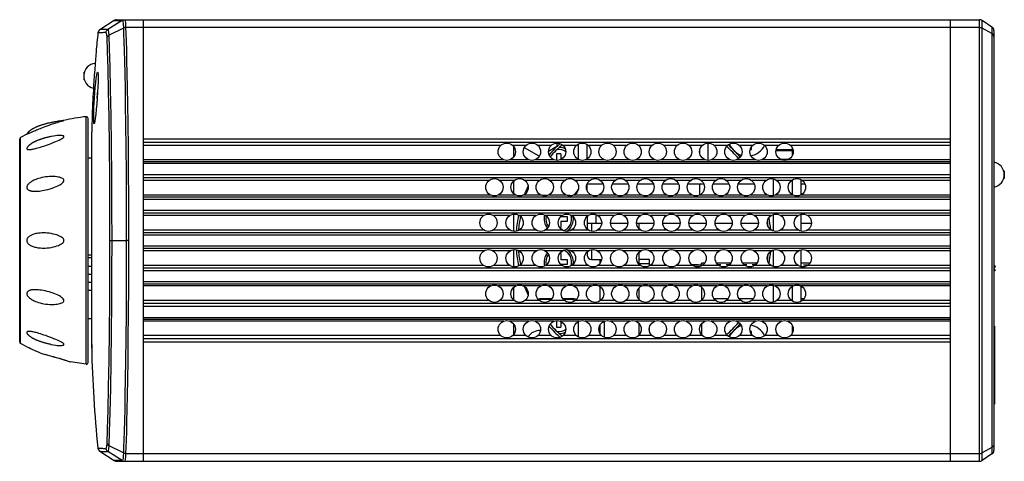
# Model space of a CAD drawing. Header units: millimetres. Extents: x 0 to 559, y 0 to 432.
# Tile 4 of 6: x 248 to 361, y 196 to 247. Entities that reach past the tile are written whole.
import ezdxf

# ---------------------------------------------------------------- set-up
doc = ezdxf.new("R2010")
doc.units = ezdxf.units.MM
doc.header["$LTSCALE"] = 30.734
doc.layers.get('0').update_dxf_attribs({"linetype": 'CONTINUOUS'})
doc.layers.add('02___PRT_ALL_AXES', color=7, linetype='CONTINUOUS')
doc.layers.add('03___PRT_ALL_CURVES', color=7, linetype='CONTINUOUS')

msp = doc.modelspace()

# ---------------------------------------------------------------- linework, layer by layer
at = {"color": 7, "linetype": 'CONTINUOUS'}
for p, q in [((258.469, 246.707), (256.805, 245.632)), ((259.389, 246.71), (257.736, 245.663)), ((259.529, 245.828), (257.875, 245.003)), ((258.469, 246.707), (258.722, 246.708)), ((258.722, 246.708), (259.105, 246.71)), ((258.741, 246.787), (358.487, 246.787)), ((259.105, 246.71), (259.39, 246.71)), ((358.486, 245.887), (259.785, 245.887)), ((261.838, 195.787), (261.838, 246.787)), ((355.138, 195.787), (355.138, 246.787)), ((358.487, 195.787), (358.487, 246.787)), ((359.915, 245.936), (358.764, 246.703)), ((358.764, 196.756), (358.764, 246.703)), ((359.915, 245.189), (358.764, 245.818)), ((359.915, 245.936), (359.915, 245.189)), ((256.591, 245.266), (256.579, 245.265)), ((256.671, 245.27), (256.591, 245.266)), ((256.73, 245.273), (256.671, 245.27)), ((256.807, 245.277), (256.73, 245.273)), ((256.817, 245.633), (256.805, 245.632)), ((256.957, 245.639), (256.817, 245.633)), ((257.076, 245.644), (256.957, 245.639)), ((359.915, 245.189), (359.915, 197.386)), ((360.138, 245.52), (360.138, 197.055)), ((256.332, 242.64), (256.298, 242.199)), ((256.369, 243.127), (256.332, 242.64)), ((255.217, 206.986), (255.217, 235.589)), ((255.439, 207.185), (255.439, 235.39)), ((255.862, 208.863), (255.862, 233.815)), ((247.538, 209.578), (247.538, 232.997)), ((247.641, 209.403), (247.641, 233.172)), ((261.838, 233.013), (355.138, 233.013)), ((261.838, 232.642), (355.138, 232.642)), ((303.161, 232.276), (261.838, 232.276)), ((306.071, 232.276), (304.51, 232.276)), ((308.981, 232.276), (307.42, 232.276)), ((311.891, 232.276), (310.33, 232.276)), ((312.138, 230.646), (312.138, 232.435)), ((313.138, 230.722), (313.138, 232.353)), ((314.801, 232.276), (313.24, 232.276)), ((317.711, 232.276), (316.15, 232.276)), ((320.621, 232.276), (319.06, 232.276)), ((323.531, 232.276), (321.97, 232.276)), ((326.441, 232.276), (324.88, 232.276)), ((327.118, 230.543), (327.118, 232.53)), ((329.351, 232.276), (327.79, 232.276)), ((332.261, 232.276), (330.7, 232.276)), ((335.266, 232.276), (333.61, 232.276)), ((355.138, 232.276), (336.615, 232.276)), ((304.638, 230.943), (304.638, 232.122)), ((310.088, 231.287), (309.588, 231.287)), ((309.588, 231.287), (309.588, 230.543)), ((310.088, 231.287), (310.088, 230.648)), ((326.138, 231.396), (326.138, 231.695)), ((331.971, 231.787), (332.138, 231.787)), ((332.138, 231.787), (332.138, 232.127)), ((336.838, 231.956), (336.838, 231.124)), ((255.862, 230.812), (255.439, 230.812)), ((303.508, 230.593), (261.838, 230.593)), ((355.138, 230.387), (261.838, 230.387)), ((355.138, 230.176), (261.838, 230.176)), ((306.418, 230.593), (304.164, 230.593)), ((309.328, 230.593), (307.074, 230.593)), ((312.238, 230.593), (309.984, 230.593)), ((315.148, 230.593), (312.894, 230.593)), ((318.058, 230.593), (315.804, 230.593)), ((320.968, 230.593), (318.714, 230.593)), ((323.878, 230.593), (321.624, 230.593)), ((326.788, 230.593), (324.534, 230.593)), ((329.698, 230.593), (327.444, 230.593)), ((332.608, 230.593), (330.354, 230.593)), ((335.612, 230.593), (333.264, 230.593)), ((355.138, 230.593), (336.268, 230.593)), ((261.838, 228.913), (355.138, 228.913)), ((261.838, 228.562), (355.138, 228.562)), ((301.78, 228.217), (261.838, 228.217)), ((304.69, 228.217), (303.033, 228.217)), ((304.638, 226.706), (304.638, 228.161)), ((307.6, 228.217), (305.943, 228.217)), ((310.51, 228.217), (308.853, 228.217)), ((313.42, 228.217), (311.763, 228.217)), ((313.137, 227.828), (314.956, 227.828)), ((313.138, 227.043), (313.138, 227.83)), ((316.33, 228.217), (314.673, 228.217)), ((316.047, 227.828), (317.866, 227.828)), ((319.24, 228.217), (317.583, 228.217)), ((318.957, 227.828), (320.776, 227.828)), ((322.15, 228.217), (320.493, 228.217)), ((321.867, 227.828), (323.686, 227.828)), ((325.06, 228.217), (323.403, 228.217)), ((324.777, 227.828), (326.596, 227.828)), ((326.138, 226.549), (326.138, 227.828)), ((327.97, 228.217), (326.313, 228.217)), ((327.687, 227.828), (329.506, 227.828)), ((330.88, 228.217), (329.223, 228.217)), ((330.597, 227.828), (332.416, 227.828)), ((333.79, 228.217), (332.133, 228.217)), ((334.638, 228.409), (334.638, 226.471)), ((336.743, 228.217), (335.043, 228.217)), ((336.838, 228.278), (336.838, 226.602)), ((337.838, 228.32), (337.838, 226.56)), ((337.838, 227.828), (338.279, 227.828)), ((355.138, 228.217), (337.996, 228.217)), ((301.977, 226.534), (261.838, 226.534)), ((304.887, 226.534), (302.835, 226.534)), ((307.797, 226.534), (305.745, 226.534)), ((308.502, 226.487), (307.951, 226.487)), ((310.707, 226.534), (308.655, 226.534)), ((311.138, 226.487), (310.861, 226.487)), ((313.617, 226.534), (311.565, 226.534)), ((316.527, 226.534), (314.475, 226.534)), ((319.437, 226.534), (317.385, 226.534)), ((322.347, 226.534), (320.295, 226.534)), ((325.257, 226.534), (323.205, 226.534)), ((328.167, 226.534), (326.115, 226.534)), ((331.077, 226.534), (329.025, 226.534)), ((333.987, 226.534), (331.935, 226.534)), ((336.941, 226.534), (334.845, 226.534)), ((355.138, 226.534), (337.799, 226.534)), ((355.138, 226.287), (261.838, 226.287)), ((355.138, 226.035), (261.838, 226.035)), ((261.838, 224.8), (355.138, 224.8)), ((261.838, 224.476), (355.138, 224.476)), ((304.638, 222.352), (304.638, 224.329)), ((314.138, 224.275), (314.138, 223.287)), ((334.638, 224.283), (334.638, 222.389)), ((337.838, 224.306), (337.838, 222.367)), ((301.151, 224.158), (261.838, 224.158)), ((304.171, 224.158), (302.293, 224.158)), ((307.191, 224.158), (305.313, 224.158)), ((310.211, 224.158), (308.333, 224.158)), ((310.088, 224.039), (310.088, 224.037)), ((310.838, 224.037), (310.088, 224.037)), ((310.088, 223.537), (310.838, 223.537)), ((310.088, 223.537), (310.088, 222.787)), ((310.838, 223.537), (310.838, 224.037)), ((313.231, 224.158), (311.353, 224.158)), ((313.138, 224.068), (313.138, 222.609)), ((313.138, 223.287), (314.794, 223.287)), ((313.638, 223.287), (313.638, 222.36)), ((316.251, 224.158), (314.373, 224.158)), ((315.831, 223.287), (317.814, 223.287)), ((319.271, 224.158), (317.393, 224.158)), ((318.851, 223.287), (320.834, 223.287)), ((322.291, 224.158), (320.413, 224.158)), ((321.871, 223.287), (323.854, 223.287)), ((325.311, 224.158), (323.433, 224.158)), ((324.891, 223.287), (326.874, 223.287)), ((328.331, 224.158), (326.453, 224.158)), ((327.911, 223.287), (329.894, 223.287)), ((331.351, 224.158), (329.473, 224.158)), ((330.931, 223.287), (332.914, 223.287)), ((334.371, 224.158), (332.493, 224.158)), ((333.951, 223.287), (333.989, 223.287)), ((337.483, 224.158), (335.513, 224.158)), ((337.838, 223.287), (339.045, 223.287)), ((355.138, 224.158), (338.625, 224.158)), ((301.216, 222.475), (261.838, 222.475)), ((355.138, 222.19), (261.838, 222.19)), ((304.236, 222.475), (302.229, 222.475)), ((307.256, 222.475), (305.249, 222.475)), ((310.276, 222.475), (308.269, 222.475)), ((309.962, 222.787), (310.088, 222.787)), ((313.296, 222.475), (311.289, 222.475)), ((316.316, 222.475), (314.309, 222.475)), ((319.336, 222.475), (317.329, 222.475)), ((322.356, 222.475), (320.349, 222.475)), ((325.376, 222.475), (323.369, 222.475)), ((328.396, 222.475), (326.389, 222.475)), ((331.416, 222.475), (329.409, 222.475)), ((334.436, 222.475), (332.429, 222.475)), ((337.547, 222.475), (335.449, 222.475)), ((355.138, 222.475), (338.561, 222.475)), ((257.968, 221.287), (259.86, 221.287)), ((260.111, 221.287), (259.86, 221.287)), ((355.138, 221.899), (261.838, 221.899)), ((261.838, 220.676), (355.138, 220.676)), ((261.838, 220.385), (355.138, 220.385)), ((301.216, 220.099), (261.838, 220.099)), ((304.236, 220.099), (302.229, 220.099)), ((304.638, 218.246), (304.638, 220.223)), ((307.256, 220.099), (305.249, 220.099)), ((310.276, 220.099), (308.269, 220.099)), ((310.088, 219.787), (309.962, 219.787)), ((310.088, 219.787), (310.088, 219.037)), ((313.296, 220.099), (311.289, 220.099)), ((313.138, 219.966), (313.138, 219.587)), ((316.316, 220.099), (314.309, 220.099)), ((319.336, 220.099), (317.329, 220.099)), ((322.356, 220.099), (320.349, 220.099)), ((325.376, 220.099), (323.369, 220.099)), ((328.396, 220.099), (326.389, 220.099)), ((331.416, 220.099), (329.409, 220.099)), ((334.436, 220.099), (332.429, 220.099)), ((334.638, 220.186), (334.638, 218.291)), ((337.547, 220.099), (335.449, 220.099)), ((337.838, 220.208), (337.838, 218.268)), ((355.138, 220.099), (338.561, 220.099)), ((255.439, 219.633), (255.862, 219.633)), ((255.862, 219.29), (255.439, 219.29)), ((310.838, 219.037), (310.088, 219.037)), ((310.088, 218.537), (310.838, 218.537)), ((310.088, 218.537), (310.088, 218.536)), ((310.838, 218.537), (310.838, 219.037)), ((313.638, 219.087), (314.778, 219.087)), ((314.638, 218.706), (314.638, 219.087)), ((320.338, 219.087), (319.138, 219.087)), ((320.338, 218.587), (319.138, 218.587)), ((319.138, 218.587), (319.138, 218.545)), ((320.338, 218.376), (320.338, 219.087)), ((326.708, 218.687), (326.338, 218.687)), ((326.338, 218.487), (326.338, 218.687)), ((326.388, 218.381), (326.388, 218.687)), ((329.728, 218.687), (328.076, 218.687)), ((332.748, 218.687), (331.096, 218.687)), ((338.88, 218.687), (337.838, 218.687)), ((255.439, 218.313), (255.862, 218.313)), ((255.439, 217.417), (255.862, 217.417)), ((301.151, 218.417), (261.838, 218.417)), ((355.138, 218.099), (261.838, 218.099)), ((355.138, 217.775), (261.838, 217.775)), ((304.171, 218.417), (302.293, 218.417)), ((307.191, 218.417), (305.313, 218.417)), ((310.211, 218.417), (308.333, 218.417)), ((313.231, 218.417), (311.353, 218.417)), ((316.251, 218.417), (314.373, 218.417)), ((319.271, 218.417), (317.393, 218.417)), ((322.291, 218.417), (320.413, 218.417)), ((325.311, 218.417), (323.433, 218.417)), ((325.238, 218.487), (326.388, 218.487)), ((328.331, 218.417), (326.453, 218.417)), ((331.351, 218.417), (329.473, 218.417)), ((334.371, 218.417), (332.493, 218.417)), ((337.483, 218.417), (335.513, 218.417)), ((355.138, 218.417), (338.625, 218.417)), ((360.168, 218.437), (360.138, 218.407)), ((360.138, 218.107), (360.318, 218.287)), ((360.292, 217.832), (360.138, 217.743)), ((360.142, 218.092), (360.292, 217.832)), ((360.318, 218.287), (360.168, 218.437)), ((255.862, 216.425), (255.439, 216.425)), ((261.838, 216.54), (355.138, 216.54)), ((261.838, 216.287), (355.138, 216.287)), ((255.439, 215.537), (255.862, 215.537)), ((301.977, 216.041), (261.838, 216.041)), ((304.887, 216.041), (302.835, 216.041)), ((304.638, 214.414), (304.638, 215.868)), ((307.797, 216.041), (305.745, 216.041)), ((310.707, 216.041), (308.655, 216.041)), ((313.617, 216.041), (311.565, 216.041)), ((316.527, 216.041), (314.475, 216.041)), ((314.638, 214.335), (314.638, 215.933)), ((319.437, 216.041), (317.385, 216.041)), ((319.591, 216.087), (320.142, 216.087)), ((322.347, 216.041), (320.295, 216.041)), ((325.257, 216.041), (323.205, 216.041)), ((328.167, 216.041), (326.115, 216.041)), ((326.388, 214.439), (326.388, 215.841)), ((331.077, 216.041), (329.025, 216.041)), ((333.987, 216.041), (331.935, 216.041)), ((334.638, 216.104), (334.638, 214.165)), ((336.941, 216.041), (334.845, 216.041)), ((336.838, 215.973), (336.838, 214.296)), ((355.138, 216.041), (337.799, 216.041)), ((337.838, 216.015), (337.838, 214.255)), ((301.78, 214.358), (261.838, 214.358)), ((355.138, 214.013), (261.838, 214.013)), ((304.69, 214.358), (303.033, 214.358)), ((307.6, 214.358), (305.943, 214.358)), ((308.972, 214.487), (307.481, 214.487)), ((309.019, 214.537), (307.638, 214.537)), ((310.51, 214.358), (308.853, 214.358)), ((311.638, 214.537), (310.344, 214.537)), ((311.138, 214.487), (310.391, 214.487)), ((313.42, 214.358), (311.763, 214.358)), ((316.33, 214.358), (314.673, 214.358)), ((319.24, 214.358), (317.583, 214.358)), ((322.15, 214.358), (320.493, 214.358)), ((325.06, 214.358), (323.403, 214.358)), ((327.97, 214.358), (326.313, 214.358)), ((326.388, 214.587), (326.519, 214.587)), ((327.763, 214.587), (329.429, 214.587)), ((330.88, 214.358), (329.223, 214.358)), ((330.673, 214.587), (332.339, 214.587)), ((333.79, 214.358), (332.133, 214.358)), ((336.743, 214.358), (335.043, 214.358)), ((337.838, 214.587), (338.202, 214.587)), ((355.138, 214.358), (337.996, 214.358)), ((355.138, 213.662), (261.838, 213.662)), ((255.439, 212.287), (255.862, 212.287)), ((261.838, 212.398), (355.138, 212.398)), ((261.838, 212.187), (355.138, 212.187)), ((303.508, 211.982), (261.838, 211.982)), ((306.418, 211.982), (304.164, 211.982)), ((309.328, 211.982), (307.074, 211.982)), ((309.588, 212.031), (309.588, 211.287)), ((312.238, 211.982), (309.984, 211.982)), ((310.088, 211.927), (310.088, 211.287)), ((312.138, 210.139), (312.138, 211.929)), ((315.148, 211.982), (312.894, 211.982)), ((315.138, 210.097), (315.138, 211.977)), ((318.058, 211.982), (315.804, 211.982)), ((320.968, 211.982), (318.714, 211.982)), ((319.138, 210.392), (319.138, 211.682)), ((323.878, 211.982), (321.624, 211.982)), ((326.788, 211.982), (324.534, 211.982)), ((326.388, 210.363), (326.388, 211.707)), ((329.698, 211.982), (327.444, 211.982)), ((332.608, 211.982), (330.354, 211.982)), ((335.612, 211.982), (333.264, 211.982)), ((355.138, 211.982), (336.268, 211.982)), ((255.838, 211.525), (255.838, 211.369)), ((255.862, 211.524), (255.838, 211.525)), ((304.638, 210.452), (304.638, 211.63)), ((309.588, 211.287), (310.088, 211.287)), ((314.638, 210.496), (314.638, 211.569)), ((319.215, 211.587), (319.138, 211.587)), ((320.338, 210.754), (320.338, 211.304)), ((332.138, 210.787), (331.971, 210.787)), ((332.138, 210.448), (332.138, 210.787)), ((336.838, 211.451), (336.838, 210.619)), ((303.161, 210.299), (261.838, 210.299)), ((355.138, 209.933), (261.838, 209.933)), ((355.138, 209.561), (261.838, 209.561)), ((306.071, 210.299), (304.51, 210.299)), ((308.981, 210.299), (307.42, 210.299)), ((311.891, 210.299), (310.33, 210.299)), ((314.801, 210.299), (313.24, 210.299)), ((317.711, 210.299), (316.15, 210.299)), ((320.621, 210.299), (319.06, 210.299)), ((323.531, 210.299), (321.97, 210.299)), ((326.441, 210.299), (324.88, 210.299)), ((329.351, 210.299), (327.79, 210.299)), ((332.261, 210.299), (330.7, 210.299)), ((335.266, 210.299), (333.61, 210.299)), ((355.138, 210.299), (336.615, 210.299)), ((360.238, 208.462), (360.138, 208.462)), ((250.102, 208.242), (250.2, 208.216)), ((250.102, 208.242), (250.113, 208.238)), ((250.113, 208.238), (250.239, 208.205)), ((250.2, 208.216), (250.359, 208.173)), ((250.239, 208.205), (250.359, 208.173)), ((250.752, 208.065), (250.772, 208.06)), ((252.301, 207.614), (252.448, 207.57)), ((252.645, 207.509), (252.773, 207.469)), ((253.042, 207.385), (253.244, 207.321)), ((253.151, 207.351), (253.389, 207.275)), ((253.244, 207.321), (253.408, 207.268)), ((253.389, 207.275), (253.419, 207.266)), ((253.408, 207.268), (253.413, 207.267)), ((360.138, 205.312), (360.238, 205.312)), ((256.579, 197.31), (256.613, 197.308)), ((256.579, 197.31), (256.579, 197.31)), ((256.613, 197.308), (256.681, 197.304)), ((256.681, 197.304), (256.75, 197.3)), ((256.75, 197.3), (256.837, 197.296)), ((256.805, 196.943), (258.469, 195.867)), ((256.805, 196.943), (256.908, 196.938)), ((256.805, 196.943), (256.805, 196.943)), ((256.837, 197.296), (256.949, 197.291)), ((256.908, 196.938), (257.018, 196.933)), ((257.018, 196.933), (257.115, 196.929)), ((257.115, 196.929), (257.25, 196.925)), ((259.39, 195.864), (257.736, 196.912)), ((259.529, 196.746), (257.875, 197.572)), ((359.915, 197.386), (358.764, 196.756)), ((359.915, 197.386), (359.915, 196.639)), ((258.691, 195.866), (258.469, 195.867)), ((259.007, 195.865), (258.691, 195.866)), ((258.741, 195.787), (358.487, 195.787)), ((259.39, 195.864), (259.007, 195.865)), ((259.785, 196.687), (261.838, 196.687)), ((261.838, 196.687), (358.486, 196.687)), ((358.764, 195.871), (358.764, 196.756)), ((359.915, 196.639), (358.764, 195.871))]:
    msp.add_line(p, q, dxfattribs=at)
at = {"color": 40, "linetype": 'CONTINUOUS'}
msp.add_line((360.168, 209.412), (360.168, 218.437), dxfattribs=at)
at = {"color": 4, "linetype": 'CONTINUOUS'}
msp.add_line((360.238, 202.387), (360.238, 211.387), dxfattribs=at)
at = {"color": 7, "linetype": 'CONTINUOUS'}
for points in [[(259.389, 246.71), (259.456, 246.61), (259.503, 246.313), (259.529, 245.829)], [(259.39, 246.71), (259.473, 246.752), (259.563, 246.779), (259.656, 246.787)], [(259.785, 245.887), (259.696, 245.88), (259.61, 245.86), (259.529, 245.828)], [(259.529, 245.828), (259.554, 245.127), (259.582, 244.262), (259.612, 243.223), (259.645, 241.995), (259.678, 240.565), (259.711, 238.913), (259.745, 236.981), (259.778, 234.69), (259.809, 232.015), (259.833, 229.12), (259.85, 226.254), (259.858, 223.597), (259.86, 221.287)], [(259.656, 246.787), (259.717, 246.684), (259.76, 246.38), (259.784, 245.887)], [(259.785, 245.887), (259.809, 245.184), (259.836, 244.317), (259.866, 243.275), (259.898, 242.044), (259.931, 240.61), (259.964, 238.954), (259.997, 237.018), (260.03, 234.72), (260.06, 232.039), (260.084, 229.138), (260.101, 226.265), (260.108, 223.602), (260.111, 221.287)], [(358.487, 245.887), (358.584, 245.879), (358.678, 245.856), (358.764, 245.818)], [(256.805, 245.632), (256.772, 245.608), (256.647, 245.468), (256.583, 245.292), (256.579, 245.265)], [(257.509, 245.301), (257.364, 245.297), (257.235, 245.293), (257.125, 245.29), (257.035, 245.287), (256.961, 245.284), (256.9, 245.281), (256.807, 245.277)], [(257.736, 245.663), (257.592, 245.659), (257.463, 245.656), (257.353, 245.653), (257.262, 245.65), (257.188, 245.648), (257.076, 245.644)], [(257.508, 245.301), (257.547, 245.443), (257.625, 245.567), (257.736, 245.663)], [(257.637, 244.716), (257.612, 245.039), (257.567, 245.241), (257.509, 245.301)], [(257.637, 244.714), (257.681, 244.828), (257.763, 244.927), (257.875, 245.003)], [(257.968, 221.287), (257.962, 224.93), (257.942, 228.615), (257.909, 232.166), (257.864, 235.521), (257.81, 238.542), (257.751, 241.095), (257.692, 243.148), (257.637, 244.716)], [(257.875, 245.003), (257.848, 245.367), (257.8, 245.594), (257.736, 245.663)], [(258.21, 221.287), (258.203, 224.975), (258.183, 228.704), (258.15, 232.3), (258.105, 235.696), (258.05, 238.754), (257.99, 241.339), (257.931, 243.417), (257.875, 245.003)], [(360.138, 244.848), (360.111, 244.98), (360.035, 245.098), (359.915, 245.189)], [(256.298, 242.199), (256.256, 241.649), (256.21, 241.021), (256.163, 240.357)], [(256.163, 240.357), (256.12, 239.727), (256.082, 239.145), (256.051, 238.647), (256.026, 238.238), (256.007, 237.924), (255.988, 237.585)], [(256.181, 237.741), (256.221, 238.348), (256.27, 238.961), (256.326, 239.536), (256.385, 240.028), (256.443, 240.402), (256.496, 240.638), (256.541, 240.726), (256.554, 240.721)], [(256.554, 240.721), (256.576, 240.66), (256.599, 240.446), (256.607, 240.094), (256.601, 239.619), (256.581, 239.048), (256.548, 238.41), (256.505, 237.744)], [(256.49, 237.722), (256.531, 238.269), (256.555, 238.535)], [(256.155, 234.776), (256.152, 234.774), (256.126, 234.817), (256.108, 234.98), (256.099, 235.255), (256.099, 235.632), (256.108, 236.102), (256.125, 236.636), (256.15, 237.196), (256.181, 237.741)], [(256.505, 237.744), (256.452, 237.071), (256.395, 236.429), (256.336, 235.859), (256.279, 235.394), (256.229, 235.057), (256.186, 234.851), (256.155, 234.776)], [(257.637, 197.859), (257.694, 199.494), (257.757, 201.698), (257.817, 204.397), (257.871, 207.463), (257.913, 210.748), (257.944, 214.194), (257.962, 217.763), (257.968, 221.287)], [(257.875, 197.572), (257.933, 199.226), (257.996, 201.457), (258.057, 204.19), (258.111, 207.293), (258.154, 210.619), (258.185, 214.107), (258.204, 217.72), (258.21, 221.287)], [(259.86, 221.287), (259.857, 218.79), (259.848, 215.899), (259.829, 212.873), (259.803, 209.971), (259.772, 207.418), (259.739, 205.252), (259.706, 203.412), (259.674, 201.829), (259.641, 200.456), (259.61, 199.276), (259.581, 198.273), (259.554, 197.435), (259.529, 196.746)], [(260.111, 221.287), (260.108, 218.785), (260.099, 215.887), (260.08, 212.854), (260.054, 209.945), (260.024, 207.385), (259.991, 205.215), (259.959, 203.37), (259.927, 201.783), (259.895, 200.407), (259.864, 199.224), (259.835, 198.219), (259.808, 197.378), (259.785, 196.687)], [(255.838, 211.369), (255.84, 210.638), (255.848, 209.751), (255.862, 208.863)], [(250.359, 208.173), (250.549, 208.122), (250.799, 208.053), (251.092, 207.971), (251.419, 207.877), (251.76, 207.777)], [(250.359, 208.173), (250.531, 208.126), (250.797, 208.053), (251.11, 207.965)], [(251.093, 207.97), (251.457, 207.866), (251.76, 207.777)], [(251.76, 207.777), (252.081, 207.681), (252.446, 207.57), (252.772, 207.469), (253.043, 207.384)], [(251.76, 207.777), (252.089, 207.679), (252.407, 207.583), (252.698, 207.493), (252.948, 207.415), (253.151, 207.351)], [(256.579, 197.31), (256.583, 197.282), (256.647, 197.106), (256.772, 196.966), (256.805, 196.943)], [(256.949, 197.291), (257.022, 197.288), (257.112, 197.285), (257.221, 197.282), (257.352, 197.278), (257.509, 197.274)], [(257.25, 196.925), (257.339, 196.922), (257.449, 196.919), (257.58, 196.916), (257.736, 196.912)], [(257.508, 197.273), (257.547, 197.132), (257.625, 197.008), (257.736, 196.912)], [(257.509, 197.274), (257.568, 197.337), (257.613, 197.539), (257.637, 197.859)], [(257.637, 197.861), (257.681, 197.747), (257.763, 197.648), (257.875, 197.572)], [(257.736, 196.912), (257.801, 196.985), (257.849, 197.212), (257.875, 197.572)], [(360.138, 197.727), (360.112, 197.595), (360.035, 197.477), (359.915, 197.386)], [(259.529, 196.746), (259.512, 196.382), (259.481, 196.081), (259.435, 195.91), (259.389, 195.864)], [(259.389, 195.864), (259.473, 195.822), (259.563, 195.796), (259.656, 195.787)], [(259.784, 196.687), (259.696, 196.694), (259.61, 196.714), (259.529, 196.746)], [(259.784, 196.687), (259.769, 196.317), (259.74, 196.01), (259.698, 195.834), (259.656, 195.787)], [(358.486, 196.687), (358.584, 196.695), (358.678, 196.718), (358.764, 196.756)]]:
    msp.add_lwpolyline(points, dxfattribs=at)
for centre in [(303.836, 231.537), (306.746, 231.537), (309.656, 231.537), (312.566, 231.537), (315.476, 231.537), (318.386, 231.537), (321.296, 231.537), (324.206, 231.537), (327.116, 231.537), (330.026, 231.537), (332.936, 231.537), (335.94, 231.537), (302.406, 227.437), (305.316, 227.437), (308.226, 227.437), (311.136, 227.437), (314.046, 227.437), (316.956, 227.437), (319.866, 227.437), (322.776, 227.437), (325.686, 227.437), (328.596, 227.437), (331.506, 227.437), (334.416, 227.437), (337.37, 227.437), (301.722, 223.337), (304.742, 223.337), (307.762, 223.337), (310.782, 223.337), (313.802, 223.337), (316.822, 223.337), (319.842, 223.337), (322.862, 223.337), (325.882, 223.337), (328.902, 223.337), (331.922, 223.337), (334.942, 223.337), (338.054, 223.337), (301.722, 219.237), (304.742, 219.237), (307.762, 219.237), (310.782, 219.237), (313.802, 219.237), (316.822, 219.237), (319.842, 219.237), (322.862, 219.237), (325.882, 219.237), (328.902, 219.237), (331.922, 219.237), (334.942, 219.237), (338.054, 219.237), (302.406, 215.137), (305.316, 215.137), (308.226, 215.137), (311.136, 215.137), (314.046, 215.137), (316.956, 215.137), (319.866, 215.137), (322.776, 215.137), (325.686, 215.137), (328.596, 215.137), (331.506, 215.137), (334.416, 215.137), (337.37, 215.137), (303.836, 211.037), (306.746, 211.037), (309.656, 211.037), (312.566, 211.037), (315.476, 211.037), (318.386, 211.037), (321.296, 211.037), (324.206, 211.037), (327.116, 211.037), (330.026, 211.037), (332.936, 211.037), (335.94, 211.037)]:
    msp.add_circle(centre, 1, dxfattribs=at)
for centre, radius, start, end in [((258.741, 246.287), 0.5, 90, 122.8703), ((358.487, 246.287), 0.5, 56.31378, 90), ((359.638, 245.52), 0.5, 0.00255, 56.31156), ((388.005, 231.287), 132.167, 173.92851, 174.86057), ((256.388, 240.287), 1.45, 94.99794, 257.095), ((388.005, 231.287), 132.167, 177.26881, 178.90423), ((255.239, 235.39), 0.2, 0, 96.2273), ((247.738, 232.997), 0.2, 119.16208, 180), ((319.638, 221.287), 14.5, 130.33225, 138.1594), ((331.638, 233.287), 2.25, 202.71754, 251.85173), ((331.638, 233.287), 2.25, 280.81352, 332.55953), ((309.838, 230.287), 1.75, 64.39651, 87.74349), ((319.638, 221.287), 14.5, 40.72128, 48.49931), ((359.888, 228.887), 1.45, 279.92891, 80.07109), ((311.138, 227.487), 1, 270, 345), ((309.838, 223.787), 1.7, 164.93051, 219.73077), ((319.638, 221.287), 14.5, 169.02009, 175.38804), ((309.838, 223.787), 1.7, 301.57973, 7.11357), ((319.638, 221.287), 14.5, 6.72474, 8.71995), ((319.638, 221.287), 14.5, 184.59735, 190.96302), ((309.838, 218.787), 1.7, 140.24558, 195.07008), ((309.838, 218.787), 1.7, 352.86922, 58.42008), ((313.638, 219.587), 0.5, 180, 270), ((319.638, 221.287), 14.5, 351.33263, 353.21845), ((307.638, 216.037), 1.5, 261.37434, 270), ((311.138, 213.487), 1, 56.10593, 90), ((311.638, 214.037), 0.5, 61.90577, 90), ((319.638, 221.287), 14.5, 311.49016, 319.27157), ((319.638, 221.287), 14.5, 221.83839, 229.65895), ((309.838, 212.287), 1.75, 272.75383, 295.5999), ((331.638, 209.287), 2.25, 108.14562, 157.28265), ((331.638, 209.287), 2.25, 27.43979, 79.17323), ((247.738, 209.578), 0.2, 180, 240.83792), ((360.038, 209.262), 0.2, 360, 59.72135), ((388.005, 211.287), 132.167, 181.05079, 186.07148), ((255.239, 207.185), 0.2, 263.7727, 360), ((360.038, 204.512), 0.2, 300.33173, 0), ((359.638, 197.055), 0.5, 303.69141, 0.00255), ((258.741, 196.287), 0.5, 237.1297, 270), ((358.487, 196.287), 0.5, 270.00907, 303.69363)]:
    msp.add_arc(centre, radius, start, end, dxfattribs=at)
at = {"layer": '02___PRT_ALL_AXES', "color": 7, "linetype": 'CONTINUOUS'}
for p, q in [((252.574, 235.117), (252.656, 235.139)), ((248.363, 233.556), (247.641, 233.172)), ((248.363, 233.556), (248.453, 233.598)), ((248.453, 233.598), (248.533, 233.634)), ((248.533, 233.634), (248.625, 233.677)), ((248.625, 233.677), (248.726, 233.723)), ((309.638, 232.53), (309.638, 232.133)), ((307.585, 231.009), (305.868, 232)), ((309.638, 232.133), (308.66, 231.568)), ((334.961, 231.687), (336.838, 231.687)), ((334.975, 231.787), (336.838, 231.787)), ((335.434, 230.687), (336.448, 230.687)), ((335.636, 230.587), (336.245, 230.587)), ((319.138, 222.644), (319.138, 223.287)), ((313.638, 220.215), (313.638, 219.087)), ((319.138, 218.545), (319.138, 219.932)), ((319.138, 214.468), (319.138, 215.809)), ((319.138, 210.392), (319.138, 211.682)), ((248.363, 209.019), (247.641, 209.403)), ((255.217, 206.986), (253.419, 207.266))]:
    msp.add_line(p, q, dxfattribs=at)
for points in [[(252.656, 235.139), (252.56, 235.128), (252.465, 235.116), (252.371, 235.104), (252.277, 235.091), (252.185, 235.078), (252.092, 235.065), (252.001, 235.051), (251.91, 235.037), (251.82, 235.023), (251.73, 235.008), (251.642, 234.992), (251.554, 234.977), (251.467, 234.961), (251.381, 234.944), (251.296, 234.928), (251.211, 234.911), (251.128, 234.893), (251.045, 234.875), (250.964, 234.857), (250.883, 234.839), (250.803, 234.82), (250.725, 234.801), (250.647, 234.781), (250.57, 234.762), (250.494, 234.742), (250.42, 234.721), (250.346, 234.7), (250.274, 234.679), (250.202, 234.658), (250.132, 234.636), (250.063, 234.614), (249.995, 234.592), (249.928, 234.569), (249.862, 234.547), (249.798, 234.524), (249.734, 234.5), (249.672, 234.477), (249.611, 234.453), (249.552, 234.429), (249.493, 234.404), (249.436, 234.38), (249.38, 234.355), (249.326, 234.33), (249.273, 234.304), (249.221, 234.279), (249.17, 234.253), (249.121, 234.227), (249.073, 234.201), (249.026, 234.174), (248.981, 234.148), (248.937, 234.121), (248.895, 234.094), (248.854, 234.067), (248.814, 234.04), (248.776, 234.012), (248.739, 233.985), (248.704, 233.957), (248.67, 233.929), (248.638, 233.901), (248.607, 233.873), (248.577, 233.844), (248.549, 233.816), (248.523, 233.787), (248.497, 233.759), (248.474, 233.73), (248.452, 233.701), (248.431, 233.672), (248.412, 233.643), (248.394, 233.614), (248.378, 233.585), (248.363, 233.556)], [(248.726, 233.723), (248.839, 233.774), (248.904, 233.803), (248.977, 233.835), (249.059, 233.871), (249.149, 233.911), (249.25, 233.954), (249.36, 234.001), (249.482, 234.053), (249.619, 234.11), (249.772, 234.173), (249.936, 234.238), (250.109, 234.306), (250.295, 234.378), (250.495, 234.453), (250.713, 234.533), (250.951, 234.617), (251.212, 234.707), (251.471, 234.792), (251.7, 234.864), (251.897, 234.925), (252.069, 234.976), (252.223, 235.02), (252.361, 235.059), (252.48, 235.092), (252.574, 235.117)], [(252.656, 233.283), (252.636, 233.33), (252.585, 233.365), (252.507, 233.39), (252.41, 233.406), (252.298, 233.415), (252.167, 233.417), (252.019, 233.412), (251.855, 233.399), (251.672, 233.379), (251.464, 233.349), (251.224, 233.305), (251.126, 233.285)], [(248.363, 231.912), (248.371, 231.873), (248.392, 231.845), (248.42, 231.824), (248.454, 231.81), (248.492, 231.799), (248.534, 231.793), (248.579, 231.789), (248.627, 231.787), (248.676, 231.789), (248.728, 231.792), (248.783, 231.796), (248.843, 231.803), (248.908, 231.813), (248.982, 231.825), (249.065, 231.841), (249.156, 231.86), (249.258, 231.883), (249.37, 231.91), (249.493, 231.942), (249.633, 231.981), (249.788, 232.026), (249.953, 232.077), (250.129, 232.132), (250.317, 232.194), (250.519, 232.263), (250.739, 232.34), (250.979, 232.427), (251.239, 232.525), (251.496, 232.625), (251.72, 232.717), (251.913, 232.799), (252.082, 232.876), (252.233, 232.949), (252.368, 233.022), (252.485, 233.093), (252.576, 233.162), (252.635, 233.226), (252.656, 233.283)], [(251.125, 233.285), (251.045, 233.268), (250.964, 233.25), (250.883, 233.231), (250.803, 233.212), (250.725, 233.193), (250.647, 233.174), (250.57, 233.154), (250.494, 233.134), (250.42, 233.113), (250.346, 233.093), (250.274, 233.072), (250.202, 233.05), (250.132, 233.029), (250.063, 233.007), (249.995, 232.984), (249.928, 232.962), (249.862, 232.939), (249.798, 232.916), (249.734, 232.893), (249.672, 232.869), (249.611, 232.845), (249.552, 232.821), (249.493, 232.796), (249.436, 232.772), (249.38, 232.747), (249.326, 232.722), (249.273, 232.697), (249.221, 232.671), (249.17, 232.645), (249.121, 232.619), (249.073, 232.593), (249.026, 232.567), (248.981, 232.54), (248.937, 232.513), (248.895, 232.486), (248.854, 232.459), (248.814, 232.432), (248.776, 232.405), (248.739, 232.377), (248.704, 232.349), (248.67, 232.321), (248.638, 232.293), (248.607, 232.265), (248.577, 232.237), (248.549, 232.208), (248.523, 232.18), (248.497, 232.151), (248.474, 232.122), (248.452, 232.093), (248.431, 232.065), (248.412, 232.035), (248.396, 232.009)], [(248.395, 232.008), (248.387, 231.994), (248.369, 231.95), (248.363, 231.912)], [(252.656, 228.213), (252.637, 228.297), (252.586, 228.372), (252.508, 228.436), (252.409, 228.493), (252.289, 228.541), (252.151, 228.583), (251.999, 228.617), (251.83, 228.645), (251.642, 228.665), (251.433, 228.677), (251.203, 228.68), (250.97, 228.671), (250.743, 228.653), (250.522, 228.627), (250.31, 228.593), (250.107, 228.552), (249.913, 228.505), (249.73, 228.453), (249.565, 228.399), (249.42, 228.345), (249.292, 228.292), (249.177, 228.239), (249.074, 228.187), (248.982, 228.136), (248.902, 228.088), (248.83, 228.041), (248.765, 227.995), (248.706, 227.949), (248.65, 227.902), (248.595, 227.852), (248.544, 227.798), (248.496, 227.742), (248.454, 227.683), (248.418, 227.622), (248.389, 227.557), (248.37, 227.488), (248.363, 227.421)], [(248.363, 227.421), (248.372, 227.35), (248.392, 227.291), (248.421, 227.242), (248.455, 227.2), (248.494, 227.165), (248.537, 227.133), (248.582, 227.106), (248.631, 227.082), (248.681, 227.061), (248.734, 227.043), (248.79, 227.026), (248.851, 227.012), (248.919, 226.999), (248.994, 226.987), (249.079, 226.978), (249.174, 226.972), (249.278, 226.968), (249.393, 226.969), (249.522, 226.974), (249.667, 226.984), (249.826, 227), (249.995, 227.023), (250.175, 227.053), (250.368, 227.09), (250.576, 227.136), (250.8, 227.192), (251.043, 227.262), (251.302, 227.344), (251.55, 227.433), (251.763, 227.518), (251.947, 227.6), (252.108, 227.681), (252.254, 227.763), (252.384, 227.849), (252.495, 227.938), (252.582, 228.031), (252.637, 228.123), (252.656, 228.213)], [(252.656, 221.287), (252.637, 221.387), (252.585, 221.482), (252.507, 221.569), (252.405, 221.651), (252.283, 221.727), (252.144, 221.798), (251.99, 221.863), (251.819, 221.925), (251.628, 221.982), (251.418, 222.034), (251.186, 222.08), (250.953, 222.116), (250.726, 222.141), (250.507, 222.156), (250.296, 222.162), (250.094, 222.16), (249.902, 222.149), (249.721, 222.131), (249.558, 222.108), (249.415, 222.08), (249.288, 222.05), (249.174, 222.018), (249.072, 221.984), (248.981, 221.949), (248.901, 221.914), (248.83, 221.879), (248.766, 221.843), (248.706, 221.806), (248.651, 221.766), (248.597, 221.723), (248.545, 221.676), (248.498, 221.624), (248.455, 221.568), (248.419, 221.507), (248.39, 221.44), (248.37, 221.365), (248.363, 221.287)], [(248.363, 221.287), (248.371, 221.207), (248.392, 221.13), (248.42, 221.065), (248.454, 221.009), (248.493, 220.957), (248.535, 220.91), (248.581, 220.866), (248.629, 220.825), (248.678, 220.788), (248.73, 220.754), (248.786, 220.72), (248.847, 220.687), (248.917, 220.653), (248.995, 220.62), (249.081, 220.587), (249.175, 220.556), (249.277, 220.527), (249.389, 220.5), (249.513, 220.475), (249.65, 220.453), (249.8, 220.435), (249.959, 220.422), (250.127, 220.414), (250.307, 220.413), (250.5, 220.418), (250.709, 220.432), (250.934, 220.456), (251.18, 220.493), (251.428, 220.543), (251.65, 220.599), (251.841, 220.657), (252.007, 220.718), (252.154, 220.781), (252.287, 220.85), (252.407, 220.925), (252.508, 221.006), (252.586, 221.094), (252.638, 221.189), (252.656, 221.287)], [(252.656, 214.361), (252.637, 214.452), (252.582, 214.544), (252.497, 214.635), (252.388, 214.723), (252.262, 214.807), (252.123, 214.886), (251.969, 214.964), (251.798, 215.041), (251.606, 215.12), (251.393, 215.199), (251.159, 215.277), (250.927, 215.347), (250.701, 215.408), (250.484, 215.46), (250.274, 215.504), (250.075, 215.539), (249.885, 215.567), (249.706, 215.587), (249.546, 215.6), (249.405, 215.606), (249.28, 215.606), (249.167, 215.603), (249.067, 215.595), (248.977, 215.585), (248.898, 215.572), (248.828, 215.558), (248.764, 215.541), (248.705, 215.522), (248.65, 215.501), (248.596, 215.476), (248.545, 215.447), (248.498, 215.413), (248.456, 215.375), (248.42, 215.331), (248.391, 215.281), (248.371, 215.221), (248.363, 215.153)], [(248.363, 215.153), (248.37, 215.086), (248.389, 215.018), (248.418, 214.953), (248.456, 214.889), (248.501, 214.827), (248.554, 214.765), (248.616, 214.703), (248.687, 214.641), (248.769, 214.577), (248.861, 214.513), (248.965, 214.448), (249.081, 214.384), (249.21, 214.32), (249.353, 214.257), (249.516, 214.193), (249.703, 214.13), (249.906, 214.071), (250.118, 214.02), (250.338, 213.977), (250.565, 213.942), (250.798, 213.916), (251.037, 213.9), (251.28, 213.895), (251.509, 213.901), (251.709, 213.916), (251.885, 213.938), (252.041, 213.966), (252.181, 214), (252.308, 214.04), (252.421, 214.088), (252.516, 214.144), (252.59, 214.208), (252.639, 214.281), (252.656, 214.361)], [(252.656, 209.291), (252.634, 209.35), (252.572, 209.417), (252.477, 209.487), (252.356, 209.56), (252.221, 209.631), (252.07, 209.704), (251.902, 209.78), (251.714, 209.86), (251.503, 209.946), (251.269, 210.038), (251.024, 210.131), (250.789, 210.217), (250.562, 210.297), (250.345, 210.371), (250.138, 210.44), (249.941, 210.502), (249.756, 210.558), (249.588, 210.606), (249.44, 210.646), (249.309, 210.68), (249.192, 210.707), (249.087, 210.73), (248.994, 210.747), (248.912, 210.761), (248.839, 210.772), (248.773, 210.779), (248.713, 210.784), (248.656, 210.787), (248.602, 210.787), (248.55, 210.784), (248.501, 210.777), (248.458, 210.766), (248.421, 210.751), (248.392, 210.73), (248.371, 210.701), (248.363, 210.663)], [(248.363, 210.663), (248.37, 210.623), (248.388, 210.579), (248.395, 210.567)], [(251.125, 209.29), (251.045, 209.307), (250.964, 209.325), (250.883, 209.343), (250.803, 209.362), (250.725, 209.381), (250.647, 209.401), (250.57, 209.421), (250.494, 209.441), (250.42, 209.461), (250.346, 209.482), (250.274, 209.503), (250.202, 209.524), (250.132, 209.546), (250.063, 209.568), (249.995, 209.59), (249.928, 209.613), (249.862, 209.636), (249.798, 209.659), (249.734, 209.682), (249.672, 209.706), (249.611, 209.73), (249.552, 209.754), (249.493, 209.778), (249.436, 209.803), (249.38, 209.828), (249.326, 209.853), (249.273, 209.878), (249.221, 209.904), (249.17, 209.929), (249.121, 209.955), (249.073, 209.982), (249.026, 210.008), (248.981, 210.035), (248.937, 210.061), (248.895, 210.088), (248.854, 210.115), (248.814, 210.143), (248.776, 210.17), (248.739, 210.198), (248.704, 210.225), (248.67, 210.253), (248.638, 210.281), (248.607, 210.31), (248.577, 210.338), (248.549, 210.366), (248.523, 210.395), (248.497, 210.424), (248.474, 210.452), (248.452, 210.481), (248.431, 210.51), (248.412, 210.539), (248.396, 210.566)], [(251.126, 209.289), (251.216, 209.271), (251.456, 209.227), (251.668, 209.196), (251.853, 209.175), (252.016, 209.163), (252.161, 209.158), (252.293, 209.16), (252.411, 209.169), (252.51, 209.186), (252.587, 209.211), (252.638, 209.246), (252.656, 209.291)]]:
    msp.add_lwpolyline(points, dxfattribs=at)
for centre, radius, start, end in [((257.387, 215.707), 20, 96.2273, 103.68274), ((319.638, 221.287), 14.75, 130.67473, 137.77951), ((319.638, 221.287), 14.75, 40.77192, 48.48147), ((309.838, 230.287), 1.5, 56.87713, 96.76198), ((319.638, 221.287), 14.75, 154.93383, 158.63419), ((319.638, 221.287), 14.75, 168.50519, 175.81476), ((309.838, 223.787), 1.5, 293.09465, 15.9802), ((309.838, 223.787), 1.5, 167.37058, 216.89096), ((319.638, 221.287), 14.75, 5.02697, 10.27872), ((319.638, 221.287), 14.75, 184.18524, 191.49483), ((309.838, 218.787), 1.5, 143.1033, 192.63383), ((309.838, 218.787), 1.5, 344.01939, 66.90535), ((319.638, 221.287), 14.75, 349.71825, 354.97474), ((319.638, 221.287), 14.75, 201.36899, 205.06611), ((307.638, 209.287), 1.6, 86.87492, 147.26318), ((319.638, 221.287), 14.75, 222.21996, 229.3253), ((309.838, 212.287), 1.5, 263.66974, 303.12291), ((319.638, 221.287), 14.75, 311.51895, 319.22537), ((257.387, 226.868), 20, 243.18228, 248.6651)]:
    msp.add_arc(centre, radius, start, end, dxfattribs=at)
at = {"layer": '03___PRT_ALL_CURVES', "color": 4, "linetype": 'CONTINUOUS'}
for p, q in [((254.938, 240.732), (254.938, 239.843)), ((361.338, 229.332), (361.338, 228.443)), ((325.958, 218.487), (325.238, 218.487)), ((328.588, 218.487), (328.258, 218.487)), ((329.547, 218.487), (329.188, 218.487)), ((331.588, 218.487), (331.278, 218.487)), ((332.567, 218.487), (332.188, 218.487)), ((338.138, 218.487), (338.638, 218.487))]:
    msp.add_line(p, q, dxfattribs=at)

doc.saveas('drawing.dxf')
